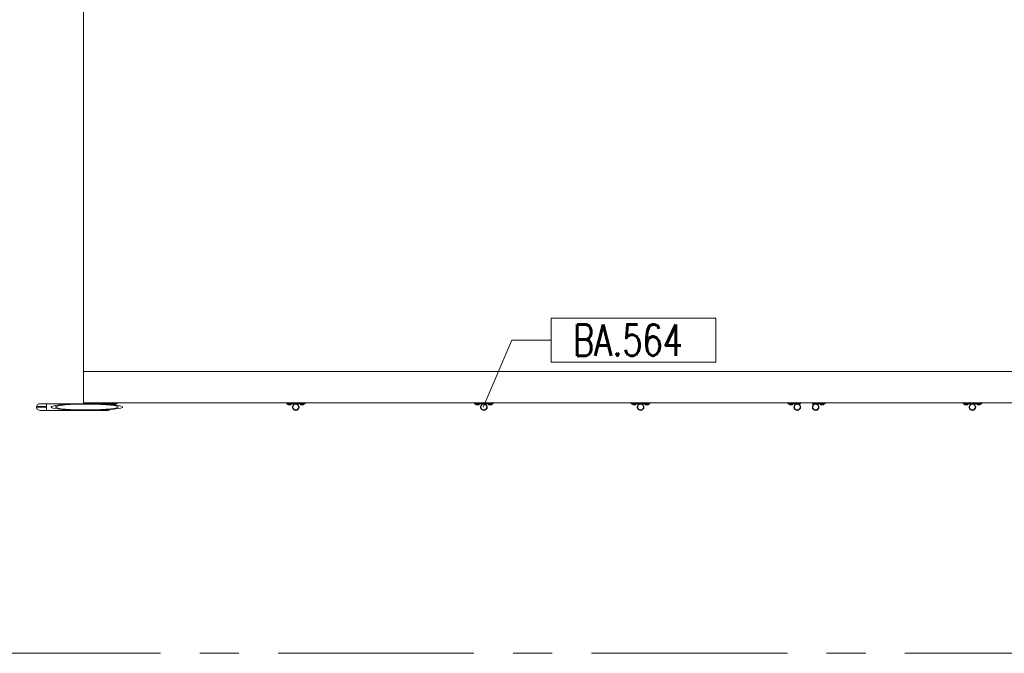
# Model space of a CAD drawing. Header units: millimetres. Extents: x 6807 to 7919, y 15387 to 15883.
# Tile 10 of 120: x 6858 to 6921, y 15587 to 15627. Entities that reach past the tile are written whole.
import ezdxf

# ---------------------------------------------------------------- set-up
doc = ezdxf.new("R2010")
doc.units = ezdxf.units.MM
doc.header["$LTSCALE"] = 10
doc.linetypes.add('MITTE', pattern=[2, 1.25, -0.25, 0.25, -0.25])
for name, color, linetype, lineweight in [('PS_Object', 30, 'Continuous', 13), ('PS_Pos', 1, 'Continuous', 15), ('PS_SOLID', 7, 'Continuous', 30)]:
    doc.layers.add(name, color=color, linetype=linetype, lineweight=lineweight)
doc.styles.add('simplex', font='simplex.shx', dxfattribs={"width": 0.75})

# ---------------------------------------------------------------- blocks, each defined once
blk = doc.blocks.new('*X301')
at = {"color": 1}
for p, q in [((6902.268, 15614.371, -0.807), (6891.753, 15614.371, -0.807)), ((6891.753, 15614.371, -0.807), (6891.753, 15611.571, -0.807)), ((6902.268, 15611.571, -0.807), (6902.268, 15614.371, -0.807)), ((6887.415, 15608.698, -0.807), (6889.253, 15612.971, -0.807)), ((6889.253, 15612.971, -0.807), (6891.753, 15612.971, -0.807)), ((6891.753, 15611.571, -0.807), (6902.268, 15611.571, -0.807))]:
    blk.add_line(p, q, dxfattribs=at)
at = {"color": 30, "style": 'simplex', "width": 0.75}
blk.add_text('BA.564', height=2, dxfattribs=at).set_placement((6893.153, 15611.971, -0.807))

msp = doc.modelspace()

# ---------------------------------------------------------------- linework, layer by layer
at = {"layer": 'PS_Object', "color": 5, "linetype": 'MITTE'}
msp.add_line((6854.332, 15586.942, -0.807), (7681.096, 15586.942, -0.807), dxfattribs=at)
at = {"layer": 'PS_SOLID', "color": 253, "linetype": 'Continuous', "lineweight": 5}
for p, q in [((6861.922, 15645.942, -0.807), (6861.922, 15604.942, -0.807)), ((6968.922, 15604.942, -0.807), (6861.922, 15604.942, -0.807)), ((6861.922, 15604.942, -0.807), (6861.922, 15602.942, -0.807)), ((6861.922, 15602.942, -0.807), (6968.922, 15602.942, -0.807)), ((6861.922, 15602.942, -0.807), (6968.922, 15602.942, -0.807))]:
    msp.add_line(p, q, dxfattribs=at)
at = {"layer": 'PS_SOLID', "color": 133, "linetype": 'Continuous', "lineweight": 13}
for p, q in [((6858.926, 15602.713, -0.807), (6858.922, 15602.67, -0.807)), ((6858.925, 15602.67, -0.807), (6858.922, 15602.67, -0.807)), ((6858.922, 15602.67, -0.807), (6858.922, 15602.67, -0.807)), ((6858.922, 15602.67, -0.807), (6858.926, 15602.627, -0.807)), ((6858.936, 15602.67, -0.807), (6858.925, 15602.67, -0.807)), ((6858.939, 15602.754, -0.807), (6858.926, 15602.713, -0.807)), ((6858.926, 15602.713, -0.807), (6858.926, 15602.713, -0.807)), ((6858.926, 15602.713, -0.807), (6858.93, 15602.713, -0.807)), ((6858.926, 15602.627, -0.807), (6858.939, 15602.586, -0.807)), ((6858.93, 15602.713, -0.807), (6858.94, 15602.713, -0.807)), ((6858.952, 15602.67, -0.807), (6858.936, 15602.67, -0.807)), ((6858.96, 15602.791, -0.807), (6858.939, 15602.754, -0.807)), ((6858.939, 15602.586, -0.807), (6858.96, 15602.549, -0.807)), ((6858.94, 15602.713, -0.807), (6858.957, 15602.713, -0.807)), ((6858.976, 15602.67, -0.807), (6858.952, 15602.67, -0.807)), ((6858.957, 15602.713, -0.807), (6858.98, 15602.713, -0.807)), ((6858.987, 15602.824, -0.807), (6858.96, 15602.791, -0.807)), ((6858.96, 15602.549, -0.807), (6858.987, 15602.516, -0.807)), ((6859.005, 15602.67, -0.807), (6858.976, 15602.67, -0.807)), ((6858.98, 15602.713, -0.807), (6859.009, 15602.713, -0.807)), ((6859.021, 15602.85, -0.807), (6858.987, 15602.824, -0.807)), ((6858.987, 15602.516, -0.807), (6859.021, 15602.49, -0.807)), ((6859.04, 15602.67, -0.807), (6859.005, 15602.67, -0.807)), ((6859.009, 15602.713, -0.807), (6859.044, 15602.713, -0.807)), ((6859.06, 15602.869, -0.807), (6859.021, 15602.85, -0.807)), ((6859.021, 15602.49, -0.807), (6859.06, 15602.471, -0.807)), ((6859.081, 15602.67, -0.807), (6859.04, 15602.67, -0.807)), ((6859.044, 15602.713, -0.807), (6859.084, 15602.713, -0.807)), ((6859.06, 15602.471, -0.807), (6859.101, 15602.461, -0.807)), ((6859.127, 15602.67, -0.807), (6859.081, 15602.67, -0.807)), ((6859.084, 15602.713, -0.807), (6859.13, 15602.713, -0.807)), ((6859.144, 15602.882, -0.807), (6859.101, 15602.88, -0.807)), ((6859.101, 15602.461, -0.807), (6859.101, 15602.461, -0.807)), ((6859.101, 15602.461, -0.807), (6859.144, 15602.458, -0.807)), ((6859.177, 15602.67, -0.807), (6859.127, 15602.67, -0.807)), ((6859.13, 15602.713, -0.807), (6859.18, 15602.713, -0.807)), ((6859.147, 15602.882, -0.807), (6859.144, 15602.882, -0.807)), ((6859.144, 15602.458, -0.807), (6859.147, 15602.458, -0.807)), ((6859.154, 15602.882, -0.807), (6859.147, 15602.882, -0.807)), ((6859.147, 15602.458, -0.807), (6859.154, 15602.458, -0.807)), ((6859.165, 15602.882, -0.807), (6859.154, 15602.882, -0.807)), ((6859.154, 15602.458, -0.807), (6859.165, 15602.458, -0.807)), ((6859.181, 15602.882, -0.807), (6859.165, 15602.882, -0.807)), ((6859.165, 15602.458, -0.807), (6859.181, 15602.458, -0.807)), ((6859.232, 15602.67, -0.807), (6859.177, 15602.67, -0.807)), ((6859.18, 15602.713, -0.807), (6859.234, 15602.713, -0.807)), ((6859.201, 15602.882, -0.807), (6859.181, 15602.882, -0.807)), ((6859.181, 15602.458, -0.807), (6859.201, 15602.458, -0.807)), ((6859.225, 15602.882, -0.807), (6859.201, 15602.882, -0.807)), ((6859.201, 15602.458, -0.807), (6859.225, 15602.458, -0.807)), ((6859.252, 15602.882, -0.807), (6859.225, 15602.882, -0.807)), ((6859.225, 15602.458, -0.807), (6859.252, 15602.458, -0.807)), ((6859.29, 15602.67, -0.807), (6859.232, 15602.67, -0.807)), ((6859.234, 15602.713, -0.807), (6859.292, 15602.713, -0.807)), ((6859.283, 15602.882, -0.807), (6859.252, 15602.882, -0.807)), ((6859.252, 15602.458, -0.807), (6859.283, 15602.458, -0.807)), ((6859.318, 15602.882, -0.807), (6859.283, 15602.882, -0.807)), ((6859.283, 15602.458, -0.807), (6859.318, 15602.458, -0.807)), ((6859.352, 15602.67, -0.807), (6859.29, 15602.67, -0.807)), ((6859.292, 15602.713, -0.807), (6859.354, 15602.713, -0.807)), ((6859.355, 15602.882, -0.807), (6859.318, 15602.882, -0.807)), ((6859.318, 15602.458, -0.807), (6859.355, 15602.458, -0.807)), ((6859.416, 15602.67, -0.807), (6859.352, 15602.67, -0.807)), ((6859.354, 15602.713, -0.807), (6859.417, 15602.713, -0.807)), ((6859.394, 15602.882, -0.807), (6859.355, 15602.882, -0.807)), ((6859.355, 15602.458, -0.807), (6859.394, 15602.458, -0.807)), ((6859.436, 15602.882, -0.807), (6859.394, 15602.882, -0.807)), ((6859.394, 15602.458, -0.807), (6859.436, 15602.458, -0.807)), ((6859.482, 15602.67, -0.807), (6859.416, 15602.67, -0.807)), ((6859.417, 15602.713, -0.807), (6859.483, 15602.713, -0.807)), ((6859.48, 15602.882, -0.807), (6859.436, 15602.882, -0.807)), ((6859.436, 15602.458, -0.807), (6859.48, 15602.458, -0.807)), ((6859.524, 15602.882, -0.807), (6859.48, 15602.882, -0.807)), ((6859.48, 15602.458, -0.807), (6859.524, 15602.458, -0.807)), ((6859.549, 15602.67, -0.807), (6859.482, 15602.67, -0.807)), ((6859.483, 15602.713, -0.807), (6859.55, 15602.713, -0.807)), ((6859.57, 15602.882, -0.807), (6859.524, 15602.882, -0.807)), ((6859.524, 15602.458, -0.807), (6859.57, 15602.458, -0.807)), ((6859.55, 15602.713, -0.807), (6859.549, 15602.67, -0.807)), ((6859.549, 15602.67, -0.807), (6859.55, 15602.627, -0.807)), ((6859.55, 15602.713, -0.807), (6859.551, 15602.754, -0.807)), ((6859.55, 15602.627, -0.807), (6859.551, 15602.586, -0.807)), ((6859.551, 15602.754, -0.807), (6859.553, 15602.791, -0.807)), ((6859.551, 15602.586, -0.807), (6859.553, 15602.549, -0.807)), ((6859.553, 15602.791, -0.807), (6859.555, 15602.824, -0.807)), ((6859.553, 15602.549, -0.807), (6859.555, 15602.516, -0.807)), ((6859.555, 15602.824, -0.807), (6859.558, 15602.85, -0.807)), ((6859.555, 15602.516, -0.807), (6859.558, 15602.49, -0.807)), ((6859.558, 15602.85, -0.807), (6859.562, 15602.869, -0.807)), ((6859.558, 15602.49, -0.807), (6859.562, 15602.471, -0.807)), ((6859.562, 15602.869, -0.807), (6859.566, 15602.88, -0.807)), ((6859.562, 15602.471, -0.807), (6859.566, 15602.461, -0.807)), ((6859.566, 15602.88, -0.807), (6859.57, 15602.882, -0.807)), ((6859.566, 15602.461, -0.807), (6859.57, 15602.458, -0.807)), ((6862.252, 15602.882, -0.807), (6859.57, 15602.882, -0.807)), ((6859.57, 15602.882, -0.807), (6859.57, 15602.882, -0.807)), ((6859.57, 15602.458, -0.807), (6862.252, 15602.458, -0.807)), ((6859.858, 15602.67, -0.807), (6859.905, 15602.713, -0.807)), ((6859.905, 15602.627, -0.807), (6859.858, 15602.67, -0.807)), ((6859.905, 15602.713, -0.807), (6860.043, 15602.754, -0.807)), ((6860.043, 15602.586, -0.807), (6859.905, 15602.627, -0.807)), ((6860.043, 15602.754, -0.807), (6860.267, 15602.791, -0.807)), ((6860.267, 15602.549, -0.807), (6860.043, 15602.586, -0.807)), ((6860.179, 15602.708, -0.807), (6860.138, 15602.67, -0.807)), ((6860.138, 15602.67, -0.807), (6860.179, 15602.633, -0.807)), ((6860.3, 15602.743, -0.807), (6860.179, 15602.708, -0.807)), ((6860.179, 15602.633, -0.807), (6860.3, 15602.597, -0.807)), ((6860.267, 15602.791, -0.807), (6860.567, 15602.824, -0.807)), ((6860.567, 15602.516, -0.807), (6860.267, 15602.549, -0.807)), ((6860.496, 15602.776, -0.807), (6860.3, 15602.743, -0.807)), ((6860.3, 15602.597, -0.807), (6860.496, 15602.564, -0.807)), ((6860.76, 15602.805, -0.807), (6860.496, 15602.776, -0.807)), ((6860.496, 15602.564, -0.807), (6860.76, 15602.535, -0.807)), ((6860.567, 15602.824, -0.807), (6860.932, 15602.85, -0.807)), ((6860.932, 15602.49, -0.807), (6860.567, 15602.516, -0.807)), ((6861.079, 15602.828, -0.807), (6860.76, 15602.805, -0.807)), ((6860.76, 15602.535, -0.807), (6861.079, 15602.512, -0.807)), ((6860.932, 15602.85, -0.807), (6861.345, 15602.869, -0.807)), ((6861.345, 15602.471, -0.807), (6860.932, 15602.49, -0.807)), ((6861.442, 15602.845, -0.807), (6861.079, 15602.828, -0.807)), ((6861.079, 15602.512, -0.807), (6861.442, 15602.496, -0.807)), ((6861.345, 15602.869, -0.807), (6861.792, 15602.88, -0.807)), ((6861.792, 15602.461, -0.807), (6861.345, 15602.471, -0.807)), ((6861.834, 15602.854, -0.807), (6861.442, 15602.845, -0.807)), ((6861.442, 15602.496, -0.807), (6861.834, 15602.486, -0.807)), ((6861.792, 15602.88, -0.807), (6862.238, 15602.882, -0.807)), ((6862.252, 15602.458, -0.807), (6861.792, 15602.461, -0.807)), ((6862.238, 15602.856, -0.807), (6861.834, 15602.854, -0.807)), ((6861.834, 15602.486, -0.807), (6862.238, 15602.484, -0.807)), ((6862.238, 15602.882, -0.807), (6862.252, 15602.882, -0.807)), ((6862.638, 15602.85, -0.807), (6862.238, 15602.856, -0.807)), ((6862.238, 15602.484, -0.807), (6862.638, 15602.49, -0.807)), ((6862.708, 15602.875, -0.807), (6862.252, 15602.882, -0.807)), ((6863.451, 15602.882, -0.807), (6862.252, 15602.882, -0.807)), ((6862.252, 15602.458, -0.807), (6862.708, 15602.465, -0.807)), ((6862.252, 15602.458, -0.807), (6863.451, 15602.458, -0.807)), ((6863.017, 15602.837, -0.807), (6862.638, 15602.85, -0.807)), ((6862.638, 15602.49, -0.807), (6863.017, 15602.503, -0.807)), ((6863.14, 15602.86, -0.807), (6862.708, 15602.875, -0.807)), ((6862.708, 15602.465, -0.807), (6863.14, 15602.48, -0.807)), ((6862.862, 15602.942, -0.807), (6862.862, 15602.882, -0.807)), ((6863.36, 15602.817, -0.807), (6863.017, 15602.837, -0.807)), ((6863.017, 15602.503, -0.807), (6863.36, 15602.523, -0.807)), ((6863.347, 15602.848, -0.807), (6863.14, 15602.86, -0.807)), ((6863.14, 15602.48, -0.807), (6863.347, 15602.492, -0.807)), ((6863.349, 15602.85, -0.807), (6863.347, 15602.848, -0.807)), ((6863.4, 15602.845, -0.807), (6863.347, 15602.848, -0.807)), ((6863.347, 15602.492, -0.807), (6863.356, 15602.492, -0.807)), ((6863.347, 15602.492, -0.807), (6863.349, 15602.49, -0.807)), ((6863.388, 15602.869, -0.807), (6863.349, 15602.85, -0.807)), ((6863.349, 15602.49, -0.807), (6863.388, 15602.471, -0.807)), ((6863.356, 15602.492, -0.807), (6863.4, 15602.495, -0.807)), ((6863.359, 15602.855, -0.807), (6863.368, 15602.86, -0.807)), ((6863.368, 15602.48, -0.807), (6863.359, 15602.485, -0.807)), ((6863.653, 15602.791, -0.807), (6863.36, 15602.817, -0.807)), ((6863.36, 15602.523, -0.807), (6863.653, 15602.549, -0.807)), ((6863.368, 15602.86, -0.807), (6863.378, 15602.864, -0.807)), ((6863.378, 15602.476, -0.807), (6863.368, 15602.48, -0.807)), ((6863.429, 15602.88, -0.807), (6863.388, 15602.869, -0.807)), ((6863.388, 15602.471, -0.807), (6863.429, 15602.461, -0.807)), ((6863.398, 15602.872, -0.807), (6863.408, 15602.875, -0.807)), ((6863.408, 15602.465, -0.807), (6863.398, 15602.469, -0.807)), ((6863.4, 15602.845, -0.807), (6863.433, 15602.854, -0.807)), ((6863.531, 15602.838, -0.807), (6863.4, 15602.845, -0.807)), ((6863.4, 15602.495, -0.807), (6863.531, 15602.502, -0.807)), ((6863.433, 15602.486, -0.807), (6863.4, 15602.495, -0.807)), ((6863.408, 15602.875, -0.807), (6863.419, 15602.877, -0.807)), ((6863.419, 15602.463, -0.807), (6863.408, 15602.465, -0.807)), ((6863.472, 15602.882, -0.807), (6863.429, 15602.88, -0.807)), ((6863.429, 15602.461, -0.807), (6863.472, 15602.458, -0.807)), ((6863.433, 15602.854, -0.807), (6863.471, 15602.856, -0.807)), ((6863.471, 15602.484, -0.807), (6863.433, 15602.486, -0.807)), ((6863.44, 15602.88, -0.807), (6863.451, 15602.882, -0.807)), ((6863.451, 15602.458, -0.807), (6863.44, 15602.46, -0.807)), ((6863.449, 15602.882, -0.807), (6863.457, 15602.882, -0.807)), ((6863.451, 15602.882, -0.807), (6863.46, 15602.881, -0.807)), ((6863.461, 15602.882, -0.807), (6863.451, 15602.882, -0.807)), ((6863.46, 15602.459, -0.807), (6863.451, 15602.458, -0.807)), ((6863.451, 15602.458, -0.807), (6863.461, 15602.458, -0.807)), ((6863.46, 15602.881, -0.807), (6863.461, 15602.882, -0.807)), ((6863.46, 15602.881, -0.807), (6863.462, 15602.881, -0.807)), ((6863.46, 15602.459, -0.807), (6863.461, 15602.458, -0.807)), ((6863.462, 15602.459, -0.807), (6863.46, 15602.459, -0.807)), ((6863.461, 15602.882, -0.807), (6863.467, 15602.882, -0.807)), ((6863.462, 15602.881, -0.807), (6863.461, 15602.882, -0.807)), ((6863.461, 15602.882, -0.807), (6863.461, 15602.882, -0.807)), ((6863.461, 15602.458, -0.807), (6863.462, 15602.459, -0.807)), ((6863.471, 15602.856, -0.807), (6863.508, 15602.85, -0.807)), ((6863.508, 15602.49, -0.807), (6863.471, 15602.484, -0.807)), ((6863.515, 15602.875, -0.807), (6863.472, 15602.882, -0.807)), ((6863.472, 15602.458, -0.807), (6863.515, 15602.465, -0.807)), ((6863.474, 15602.882, -0.807), (6863.849, 15602.882, -0.807)), ((6863.508, 15602.85, -0.807), (6863.543, 15602.837, -0.807)), ((6863.543, 15602.503, -0.807), (6863.508, 15602.49, -0.807)), ((6863.555, 15602.86, -0.807), (6863.515, 15602.875, -0.807)), ((6863.515, 15602.465, -0.807), (6863.555, 15602.48, -0.807)), ((6863.544, 15602.837, -0.807), (6863.531, 15602.838, -0.807)), ((6863.531, 15602.502, -0.807), (6863.544, 15602.504, -0.807)), ((6863.543, 15602.837, -0.807), (6863.544, 15602.837, -0.807)), ((6863.544, 15602.504, -0.807), (6863.543, 15602.503, -0.807)), ((6863.544, 15602.837, -0.807), (6863.557, 15602.835, -0.807)), ((6863.544, 15602.504, -0.807), (6863.597, 15602.508, -0.807)), ((6863.591, 15602.838, -0.807), (6863.555, 15602.86, -0.807)), ((6863.555, 15602.48, -0.807), (6863.591, 15602.502, -0.807)), ((6863.557, 15602.835, -0.807), (6863.597, 15602.832, -0.807)), ((6863.597, 15602.832, -0.807), (6863.591, 15602.838, -0.807)), ((6863.591, 15602.502, -0.807), (6863.597, 15602.508, -0.807)), ((6863.865, 15602.808, -0.807), (6863.597, 15602.832, -0.807)), ((6863.597, 15602.508, -0.807), (6863.865, 15602.532, -0.807)), ((6863.884, 15602.76, -0.807), (6863.653, 15602.791, -0.807)), ((6863.653, 15602.549, -0.807), (6863.884, 15602.58, -0.807)), ((6863.758, 15602.882, -0.807), (6863.758, 15602.818, -0.807)), ((6863.81, 15602.813, -0.807), (6863.81, 15602.882, -0.807)), ((6863.849, 15602.882, -0.807), (6864.062, 15602.882, -0.807)), ((6864.129, 15602.773, -0.807), (6863.865, 15602.808, -0.807)), ((6863.865, 15602.532, -0.807), (6864.129, 15602.567, -0.807)), ((6863.878, 15602.807, -0.807), (6863.914, 15602.807, -0.807)), ((6864.044, 15602.726, -0.807), (6863.884, 15602.76, -0.807)), ((6863.884, 15602.58, -0.807), (6864.044, 15602.614, -0.807)), ((6863.914, 15602.882, -0.807), (6863.914, 15602.807, -0.807)), ((6863.914, 15602.807, -0.807), (6863.965, 15602.807, -0.807)), ((6863.965, 15602.807, -0.807), (6863.965, 15602.882, -0.807)), ((6864.125, 15602.689, -0.807), (6864.044, 15602.726, -0.807)), ((6864.044, 15602.614, -0.807), (6864.125, 15602.651, -0.807)), ((6864.062, 15602.882, -0.807), (6864.062, 15602.942, -0.807)), ((6864.125, 15602.651, -0.807), (6864.125, 15602.689, -0.807)), ((6864.31, 15602.734, -0.807), (6864.129, 15602.773, -0.807)), ((6864.129, 15602.567, -0.807), (6864.31, 15602.607, -0.807)), ((6864.403, 15602.692, -0.807), (6864.31, 15602.734, -0.807)), ((6864.31, 15602.607, -0.807), (6864.403, 15602.649, -0.807)), ((6864.403, 15602.649, -0.807), (6864.403, 15602.692, -0.807)), ((6874.862, 15602.942, -0.807), (6874.862, 15602.882, -0.807)), ((6874.862, 15602.882, -0.807), (6875.049, 15602.882, -0.807)), ((6874.958, 15602.882, -0.807), (6874.958, 15602.807, -0.807)), ((6874.958, 15602.807, -0.807), (6875.01, 15602.807, -0.807)), ((6875.01, 15602.807, -0.807), (6875.01, 15602.882, -0.807)), ((6875.01, 15602.807, -0.807), (6875.114, 15602.807, -0.807)), ((6875.049, 15602.882, -0.807), (6875.467, 15602.882, -0.807)), ((6875.114, 15602.882, -0.807), (6875.114, 15602.807, -0.807)), ((6875.114, 15602.807, -0.807), (6875.165, 15602.807, -0.807)), ((6875.165, 15602.807, -0.807), (6875.165, 15602.882, -0.807)), ((6875.254, 15602.713, -0.807), (6875.25, 15602.67, -0.807)), ((6875.25, 15602.67, -0.807), (6875.254, 15602.627, -0.807)), ((6875.267, 15602.754, -0.807), (6875.254, 15602.713, -0.807)), ((6875.254, 15602.627, -0.807), (6875.267, 15602.586, -0.807)), ((6875.288, 15602.791, -0.807), (6875.267, 15602.754, -0.807)), ((6875.267, 15602.586, -0.807), (6875.288, 15602.549, -0.807)), ((6875.276, 15602.67, -0.807), (6875.279, 15602.708, -0.807)), ((6875.279, 15602.633, -0.807), (6875.276, 15602.67, -0.807)), ((6875.279, 15602.708, -0.807), (6875.291, 15602.743, -0.807)), ((6875.291, 15602.597, -0.807), (6875.279, 15602.633, -0.807)), ((6875.315, 15602.824, -0.807), (6875.288, 15602.791, -0.807)), ((6875.288, 15602.549, -0.807), (6875.315, 15602.516, -0.807)), ((6875.291, 15602.743, -0.807), (6875.309, 15602.776, -0.807)), ((6875.309, 15602.564, -0.807), (6875.291, 15602.597, -0.807)), ((6875.309, 15602.776, -0.807), (6875.333, 15602.805, -0.807)), ((6875.333, 15602.535, -0.807), (6875.309, 15602.564, -0.807)), ((6875.349, 15602.85, -0.807), (6875.315, 15602.824, -0.807)), ((6875.315, 15602.516, -0.807), (6875.349, 15602.49, -0.807)), ((6875.333, 15602.805, -0.807), (6875.363, 15602.828, -0.807)), ((6875.363, 15602.512, -0.807), (6875.333, 15602.535, -0.807)), ((6875.388, 15602.869, -0.807), (6875.349, 15602.85, -0.807)), ((6875.349, 15602.49, -0.807), (6875.388, 15602.471, -0.807)), ((6875.363, 15602.828, -0.807), (6875.397, 15602.845, -0.807)), ((6875.397, 15602.496, -0.807), (6875.363, 15602.512, -0.807)), ((6875.429, 15602.88, -0.807), (6875.388, 15602.869, -0.807)), ((6875.388, 15602.471, -0.807), (6875.429, 15602.461, -0.807)), ((6875.397, 15602.845, -0.807), (6875.433, 15602.854, -0.807)), ((6875.433, 15602.486, -0.807), (6875.397, 15602.496, -0.807)), ((6875.471, 15602.882, -0.807), (6875.429, 15602.88, -0.807)), ((6875.429, 15602.461, -0.807), (6875.472, 15602.458, -0.807)), ((6875.433, 15602.854, -0.807), (6875.471, 15602.856, -0.807)), ((6875.471, 15602.484, -0.807), (6875.433, 15602.486, -0.807)), ((6875.472, 15602.882, -0.807), (6875.471, 15602.882, -0.807)), ((6875.471, 15602.856, -0.807), (6875.508, 15602.85, -0.807)), ((6875.508, 15602.49, -0.807), (6875.471, 15602.484, -0.807)), ((6875.515, 15602.875, -0.807), (6875.472, 15602.882, -0.807)), ((6875.472, 15602.458, -0.807), (6875.515, 15602.465, -0.807)), ((6875.474, 15602.882, -0.807), (6875.849, 15602.882, -0.807)), ((6875.508, 15602.85, -0.807), (6875.543, 15602.837, -0.807)), ((6875.543, 15602.503, -0.807), (6875.508, 15602.49, -0.807)), ((6875.555, 15602.86, -0.807), (6875.515, 15602.875, -0.807)), ((6875.515, 15602.465, -0.807), (6875.555, 15602.48, -0.807)), ((6875.543, 15602.837, -0.807), (6875.575, 15602.817, -0.807)), ((6875.575, 15602.523, -0.807), (6875.543, 15602.503, -0.807)), ((6875.591, 15602.838, -0.807), (6875.555, 15602.86, -0.807)), ((6875.555, 15602.48, -0.807), (6875.591, 15602.502, -0.807)), ((6875.575, 15602.817, -0.807), (6875.603, 15602.791, -0.807)), ((6875.603, 15602.549, -0.807), (6875.575, 15602.523, -0.807)), ((6875.622, 15602.808, -0.807), (6875.591, 15602.838, -0.807)), ((6875.591, 15602.502, -0.807), (6875.622, 15602.532, -0.807)), ((6875.603, 15602.791, -0.807), (6875.624, 15602.76, -0.807)), ((6875.624, 15602.58, -0.807), (6875.603, 15602.549, -0.807)), ((6875.647, 15602.773, -0.807), (6875.622, 15602.808, -0.807)), ((6875.622, 15602.532, -0.807), (6875.647, 15602.567, -0.807)), ((6875.624, 15602.76, -0.807), (6875.639, 15602.726, -0.807)), ((6875.639, 15602.614, -0.807), (6875.624, 15602.58, -0.807)), ((6875.639, 15602.726, -0.807), (6875.647, 15602.689, -0.807)), ((6875.647, 15602.651, -0.807), (6875.639, 15602.614, -0.807)), ((6875.664, 15602.734, -0.807), (6875.647, 15602.773, -0.807)), ((6875.647, 15602.689, -0.807), (6875.647, 15602.651, -0.807)), ((6875.647, 15602.567, -0.807), (6875.664, 15602.607, -0.807)), ((6875.672, 15602.692, -0.807), (6875.664, 15602.734, -0.807)), ((6875.664, 15602.607, -0.807), (6875.672, 15602.649, -0.807)), ((6875.672, 15602.649, -0.807), (6875.672, 15602.692, -0.807)), ((6875.758, 15602.882, -0.807), (6875.758, 15602.807, -0.807)), ((6875.758, 15602.807, -0.807), (6875.81, 15602.807, -0.807)), ((6875.81, 15602.807, -0.807), (6875.81, 15602.882, -0.807)), ((6875.81, 15602.807, -0.807), (6875.914, 15602.807, -0.807)), ((6875.849, 15602.882, -0.807), (6876.062, 15602.882, -0.807)), ((6875.914, 15602.882, -0.807), (6875.914, 15602.807, -0.807)), ((6875.914, 15602.807, -0.807), (6875.965, 15602.807, -0.807)), ((6875.965, 15602.807, -0.807), (6875.965, 15602.882, -0.807)), ((6876.062, 15602.882, -0.807), (6876.062, 15602.942, -0.807)), ((6886.862, 15602.942, -0.807), (6886.862, 15602.882, -0.807)), ((6886.862, 15602.882, -0.807), (6887.049, 15602.882, -0.807)), ((6886.958, 15602.882, -0.807), (6886.958, 15602.807, -0.807)), ((6886.958, 15602.807, -0.807), (6887.01, 15602.807, -0.807)), ((6887.01, 15602.807, -0.807), (6887.01, 15602.882, -0.807)), ((6887.01, 15602.807, -0.807), (6887.114, 15602.807, -0.807)), ((6887.049, 15602.882, -0.807), (6887.467, 15602.882, -0.807)), ((6887.114, 15602.882, -0.807), (6887.114, 15602.807, -0.807)), ((6887.114, 15602.807, -0.807), (6887.165, 15602.807, -0.807)), ((6887.165, 15602.807, -0.807), (6887.165, 15602.882, -0.807)), ((6887.254, 15602.713, -0.807), (6887.25, 15602.67, -0.807)), ((6887.25, 15602.67, -0.807), (6887.254, 15602.627, -0.807)), ((6887.267, 15602.754, -0.807), (6887.254, 15602.713, -0.807)), ((6887.254, 15602.627, -0.807), (6887.267, 15602.586, -0.807)), ((6887.288, 15602.791, -0.807), (6887.267, 15602.754, -0.807)), ((6887.267, 15602.586, -0.807), (6887.288, 15602.549, -0.807)), ((6887.276, 15602.67, -0.807), (6887.279, 15602.708, -0.807)), ((6887.279, 15602.633, -0.807), (6887.276, 15602.67, -0.807)), ((6887.279, 15602.708, -0.807), (6887.291, 15602.743, -0.807)), ((6887.291, 15602.597, -0.807), (6887.279, 15602.633, -0.807)), ((6887.315, 15602.824, -0.807), (6887.288, 15602.791, -0.807)), ((6887.288, 15602.549, -0.807), (6887.315, 15602.516, -0.807)), ((6887.291, 15602.743, -0.807), (6887.309, 15602.776, -0.807)), ((6887.309, 15602.564, -0.807), (6887.291, 15602.597, -0.807)), ((6887.309, 15602.776, -0.807), (6887.333, 15602.805, -0.807)), ((6887.333, 15602.535, -0.807), (6887.309, 15602.564, -0.807)), ((6887.349, 15602.85, -0.807), (6887.315, 15602.824, -0.807)), ((6887.315, 15602.516, -0.807), (6887.349, 15602.49, -0.807)), ((6887.333, 15602.805, -0.807), (6887.363, 15602.828, -0.807)), ((6887.363, 15602.512, -0.807), (6887.333, 15602.535, -0.807)), ((6887.388, 15602.869, -0.807), (6887.349, 15602.85, -0.807)), ((6887.349, 15602.49, -0.807), (6887.388, 15602.471, -0.807)), ((6887.363, 15602.828, -0.807), (6887.397, 15602.845, -0.807)), ((6887.397, 15602.496, -0.807), (6887.363, 15602.512, -0.807)), ((6887.429, 15602.88, -0.807), (6887.388, 15602.869, -0.807)), ((6887.388, 15602.471, -0.807), (6887.429, 15602.461, -0.807)), ((6887.397, 15602.845, -0.807), (6887.433, 15602.854, -0.807)), ((6887.433, 15602.486, -0.807), (6887.397, 15602.496, -0.807)), ((6887.471, 15602.882, -0.807), (6887.429, 15602.88, -0.807)), ((6887.429, 15602.461, -0.807), (6887.472, 15602.458, -0.807)), ((6887.433, 15602.854, -0.807), (6887.471, 15602.856, -0.807)), ((6887.471, 15602.484, -0.807), (6887.433, 15602.486, -0.807)), ((6887.472, 15602.882, -0.807), (6887.471, 15602.882, -0.807)), ((6887.471, 15602.856, -0.807), (6887.508, 15602.85, -0.807)), ((6887.508, 15602.49, -0.807), (6887.471, 15602.484, -0.807)), ((6887.515, 15602.875, -0.807), (6887.472, 15602.882, -0.807)), ((6887.472, 15602.458, -0.807), (6887.515, 15602.465, -0.807)), ((6887.474, 15602.882, -0.807), (6887.849, 15602.882, -0.807)), ((6887.508, 15602.85, -0.807), (6887.543, 15602.837, -0.807)), ((6887.543, 15602.503, -0.807), (6887.508, 15602.49, -0.807)), ((6887.555, 15602.86, -0.807), (6887.515, 15602.875, -0.807)), ((6887.515, 15602.465, -0.807), (6887.555, 15602.48, -0.807)), ((6887.543, 15602.837, -0.807), (6887.575, 15602.817, -0.807)), ((6887.575, 15602.523, -0.807), (6887.543, 15602.503, -0.807)), ((6887.591, 15602.838, -0.807), (6887.555, 15602.86, -0.807)), ((6887.555, 15602.48, -0.807), (6887.591, 15602.502, -0.807)), ((6887.575, 15602.817, -0.807), (6887.603, 15602.791, -0.807)), ((6887.603, 15602.549, -0.807), (6887.575, 15602.523, -0.807)), ((6887.622, 15602.808, -0.807), (6887.591, 15602.838, -0.807)), ((6887.591, 15602.502, -0.807), (6887.622, 15602.532, -0.807)), ((6887.603, 15602.791, -0.807), (6887.624, 15602.76, -0.807)), ((6887.624, 15602.58, -0.807), (6887.603, 15602.549, -0.807)), ((6887.647, 15602.773, -0.807), (6887.622, 15602.808, -0.807)), ((6887.622, 15602.532, -0.807), (6887.647, 15602.567, -0.807)), ((6887.624, 15602.76, -0.807), (6887.639, 15602.726, -0.807)), ((6887.639, 15602.614, -0.807), (6887.624, 15602.58, -0.807)), ((6887.639, 15602.726, -0.807), (6887.647, 15602.689, -0.807)), ((6887.647, 15602.651, -0.807), (6887.639, 15602.614, -0.807)), ((6887.664, 15602.734, -0.807), (6887.647, 15602.773, -0.807)), ((6887.647, 15602.689, -0.807), (6887.647, 15602.651, -0.807)), ((6887.647, 15602.567, -0.807), (6887.664, 15602.607, -0.807)), ((6887.672, 15602.692, -0.807), (6887.664, 15602.734, -0.807)), ((6887.664, 15602.607, -0.807), (6887.672, 15602.649, -0.807)), ((6887.672, 15602.649, -0.807), (6887.672, 15602.692, -0.807)), ((6887.758, 15602.882, -0.807), (6887.758, 15602.807, -0.807)), ((6887.758, 15602.807, -0.807), (6887.81, 15602.807, -0.807)), ((6887.81, 15602.807, -0.807), (6887.81, 15602.882, -0.807)), ((6887.81, 15602.807, -0.807), (6887.914, 15602.807, -0.807)), ((6887.849, 15602.882, -0.807), (6888.062, 15602.882, -0.807)), ((6887.914, 15602.882, -0.807), (6887.914, 15602.807, -0.807)), ((6887.914, 15602.807, -0.807), (6887.965, 15602.807, -0.807)), ((6887.965, 15602.807, -0.807), (6887.965, 15602.882, -0.807)), ((6888.062, 15602.882, -0.807), (6888.062, 15602.942, -0.807)), ((6896.862, 15602.942, -0.807), (6896.862, 15602.882, -0.807)), ((6896.862, 15602.882, -0.807), (6897.049, 15602.882, -0.807)), ((6896.958, 15602.882, -0.807), (6896.958, 15602.807, -0.807)), ((6896.958, 15602.807, -0.807), (6897.01, 15602.807, -0.807)), ((6897.01, 15602.807, -0.807), (6897.01, 15602.882, -0.807)), ((6897.01, 15602.807, -0.807), (6897.114, 15602.807, -0.807)), ((6897.049, 15602.882, -0.807), (6897.467, 15602.882, -0.807)), ((6897.114, 15602.882, -0.807), (6897.114, 15602.807, -0.807)), ((6897.114, 15602.807, -0.807), (6897.165, 15602.807, -0.807)), ((6897.165, 15602.807, -0.807), (6897.165, 15602.882, -0.807)), ((6897.254, 15602.713, -0.807), (6897.25, 15602.67, -0.807)), ((6897.25, 15602.67, -0.807), (6897.254, 15602.627, -0.807)), ((6897.267, 15602.754, -0.807), (6897.254, 15602.713, -0.807)), ((6897.254, 15602.627, -0.807), (6897.267, 15602.586, -0.807)), ((6897.288, 15602.791, -0.807), (6897.267, 15602.754, -0.807)), ((6897.267, 15602.586, -0.807), (6897.288, 15602.549, -0.807)), ((6897.276, 15602.67, -0.807), (6897.279, 15602.708, -0.807)), ((6897.279, 15602.633, -0.807), (6897.276, 15602.67, -0.807)), ((6897.279, 15602.708, -0.807), (6897.291, 15602.743, -0.807)), ((6897.291, 15602.597, -0.807), (6897.279, 15602.633, -0.807)), ((6897.315, 15602.824, -0.807), (6897.288, 15602.791, -0.807)), ((6897.288, 15602.549, -0.807), (6897.315, 15602.516, -0.807)), ((6897.291, 15602.743, -0.807), (6897.309, 15602.776, -0.807)), ((6897.309, 15602.564, -0.807), (6897.291, 15602.597, -0.807)), ((6897.309, 15602.776, -0.807), (6897.333, 15602.805, -0.807)), ((6897.333, 15602.535, -0.807), (6897.309, 15602.564, -0.807)), ((6897.349, 15602.85, -0.807), (6897.315, 15602.824, -0.807)), ((6897.315, 15602.516, -0.807), (6897.349, 15602.49, -0.807)), ((6897.333, 15602.805, -0.807), (6897.363, 15602.828, -0.807)), ((6897.363, 15602.512, -0.807), (6897.333, 15602.535, -0.807)), ((6897.388, 15602.869, -0.807), (6897.349, 15602.85, -0.807)), ((6897.349, 15602.49, -0.807), (6897.388, 15602.471, -0.807)), ((6897.363, 15602.828, -0.807), (6897.397, 15602.845, -0.807)), ((6897.397, 15602.496, -0.807), (6897.363, 15602.512, -0.807)), ((6897.429, 15602.88, -0.807), (6897.388, 15602.869, -0.807)), ((6897.388, 15602.471, -0.807), (6897.429, 15602.461, -0.807)), ((6897.397, 15602.845, -0.807), (6897.433, 15602.854, -0.807)), ((6897.433, 15602.486, -0.807), (6897.397, 15602.496, -0.807)), ((6897.471, 15602.882, -0.807), (6897.429, 15602.88, -0.807)), ((6897.429, 15602.461, -0.807), (6897.472, 15602.458, -0.807)), ((6897.433, 15602.854, -0.807), (6897.471, 15602.856, -0.807)), ((6897.471, 15602.484, -0.807), (6897.433, 15602.486, -0.807)), ((6897.472, 15602.882, -0.807), (6897.471, 15602.882, -0.807)), ((6897.471, 15602.856, -0.807), (6897.508, 15602.85, -0.807)), ((6897.508, 15602.49, -0.807), (6897.471, 15602.484, -0.807)), ((6897.515, 15602.875, -0.807), (6897.472, 15602.882, -0.807)), ((6897.472, 15602.458, -0.807), (6897.515, 15602.465, -0.807)), ((6897.474, 15602.882, -0.807), (6897.849, 15602.882, -0.807)), ((6897.508, 15602.85, -0.807), (6897.543, 15602.837, -0.807)), ((6897.543, 15602.503, -0.807), (6897.508, 15602.49, -0.807)), ((6897.555, 15602.86, -0.807), (6897.515, 15602.875, -0.807)), ((6897.515, 15602.465, -0.807), (6897.555, 15602.48, -0.807)), ((6897.543, 15602.837, -0.807), (6897.575, 15602.817, -0.807)), ((6897.575, 15602.523, -0.807), (6897.543, 15602.503, -0.807)), ((6897.591, 15602.838, -0.807), (6897.555, 15602.86, -0.807)), ((6897.555, 15602.48, -0.807), (6897.591, 15602.502, -0.807)), ((6897.575, 15602.817, -0.807), (6897.603, 15602.791, -0.807)), ((6897.603, 15602.549, -0.807), (6897.575, 15602.523, -0.807)), ((6897.622, 15602.808, -0.807), (6897.591, 15602.838, -0.807)), ((6897.591, 15602.502, -0.807), (6897.622, 15602.532, -0.807)), ((6897.603, 15602.791, -0.807), (6897.624, 15602.76, -0.807)), ((6897.624, 15602.58, -0.807), (6897.603, 15602.549, -0.807)), ((6897.647, 15602.773, -0.807), (6897.622, 15602.808, -0.807)), ((6897.622, 15602.532, -0.807), (6897.647, 15602.567, -0.807)), ((6897.624, 15602.76, -0.807), (6897.639, 15602.726, -0.807)), ((6897.639, 15602.614, -0.807), (6897.624, 15602.58, -0.807)), ((6897.639, 15602.726, -0.807), (6897.647, 15602.689, -0.807)), ((6897.647, 15602.651, -0.807), (6897.639, 15602.614, -0.807)), ((6897.664, 15602.734, -0.807), (6897.647, 15602.773, -0.807)), ((6897.647, 15602.689, -0.807), (6897.647, 15602.651, -0.807)), ((6897.647, 15602.567, -0.807), (6897.664, 15602.607, -0.807)), ((6897.672, 15602.692, -0.807), (6897.664, 15602.734, -0.807)), ((6897.664, 15602.607, -0.807), (6897.672, 15602.649, -0.807)), ((6897.672, 15602.649, -0.807), (6897.672, 15602.692, -0.807)), ((6897.758, 15602.882, -0.807), (6897.758, 15602.807, -0.807)), ((6897.758, 15602.807, -0.807), (6897.81, 15602.807, -0.807)), ((6897.81, 15602.807, -0.807), (6897.81, 15602.882, -0.807)), ((6897.81, 15602.807, -0.807), (6897.914, 15602.807, -0.807)), ((6897.849, 15602.882, -0.807), (6898.062, 15602.882, -0.807)), ((6897.914, 15602.882, -0.807), (6897.914, 15602.807, -0.807)), ((6897.914, 15602.807, -0.807), (6897.965, 15602.807, -0.807)), ((6897.965, 15602.807, -0.807), (6897.965, 15602.882, -0.807)), ((6898.062, 15602.882, -0.807), (6898.062, 15602.942, -0.807)), ((6906.862, 15602.942, -0.807), (6906.862, 15602.882, -0.807)), ((6906.862, 15602.882, -0.807), (6907.049, 15602.882, -0.807)), ((6906.958, 15602.882, -0.807), (6906.958, 15602.807, -0.807)), ((6906.958, 15602.807, -0.807), (6907.01, 15602.807, -0.807)), ((6907.01, 15602.882, -0.807), (6907.01, 15602.807, -0.807)), ((6907.01, 15602.807, -0.807), (6907.114, 15602.807, -0.807)), ((6907.049, 15602.882, -0.807), (6907.467, 15602.882, -0.807)), ((6907.114, 15602.882, -0.807), (6907.114, 15602.807, -0.807)), ((6907.114, 15602.807, -0.807), (6907.165, 15602.807, -0.807)), ((6907.165, 15602.807, -0.807), (6907.165, 15602.882, -0.807)), ((6907.254, 15602.713, -0.807), (6907.25, 15602.67, -0.807)), ((6907.25, 15602.67, -0.807), (6907.254, 15602.627, -0.807)), ((6907.267, 15602.754, -0.807), (6907.254, 15602.713, -0.807)), ((6907.254, 15602.627, -0.807), (6907.267, 15602.586, -0.807)), ((6907.288, 15602.791, -0.807), (6907.267, 15602.754, -0.807)), ((6907.267, 15602.586, -0.807), (6907.288, 15602.549, -0.807)), ((6907.276, 15602.67, -0.807), (6907.279, 15602.708, -0.807)), ((6907.279, 15602.633, -0.807), (6907.276, 15602.67, -0.807)), ((6907.279, 15602.708, -0.807), (6907.291, 15602.743, -0.807)), ((6907.291, 15602.597, -0.807), (6907.279, 15602.633, -0.807)), ((6907.315, 15602.824, -0.807), (6907.288, 15602.791, -0.807)), ((6907.288, 15602.549, -0.807), (6907.315, 15602.516, -0.807)), ((6907.291, 15602.743, -0.807), (6907.309, 15602.776, -0.807)), ((6907.309, 15602.564, -0.807), (6907.291, 15602.597, -0.807)), ((6907.309, 15602.776, -0.807), (6907.333, 15602.805, -0.807)), ((6907.333, 15602.535, -0.807), (6907.309, 15602.564, -0.807)), ((6907.349, 15602.85, -0.807), (6907.315, 15602.824, -0.807)), ((6907.315, 15602.516, -0.807), (6907.349, 15602.49, -0.807)), ((6907.333, 15602.805, -0.807), (6907.363, 15602.828, -0.807)), ((6907.363, 15602.512, -0.807), (6907.333, 15602.535, -0.807)), ((6907.388, 15602.869, -0.807), (6907.349, 15602.85, -0.807)), ((6907.349, 15602.49, -0.807), (6907.388, 15602.471, -0.807)), ((6907.363, 15602.828, -0.807), (6907.397, 15602.845, -0.807)), ((6907.397, 15602.496, -0.807), (6907.363, 15602.512, -0.807)), ((6907.429, 15602.88, -0.807), (6907.388, 15602.869, -0.807)), ((6907.388, 15602.471, -0.807), (6907.429, 15602.461, -0.807)), ((6907.397, 15602.845, -0.807), (6907.433, 15602.854, -0.807)), ((6907.433, 15602.486, -0.807), (6907.397, 15602.496, -0.807)), ((6907.471, 15602.882, -0.807), (6907.429, 15602.88, -0.807)), ((6907.429, 15602.461, -0.807), (6907.472, 15602.458, -0.807)), ((6907.433, 15602.854, -0.807), (6907.471, 15602.856, -0.807)), ((6907.471, 15602.484, -0.807), (6907.433, 15602.486, -0.807)), ((6907.472, 15602.882, -0.807), (6907.471, 15602.882, -0.807)), ((6907.471, 15602.856, -0.807), (6907.508, 15602.85, -0.807)), ((6907.508, 15602.49, -0.807), (6907.471, 15602.484, -0.807)), ((6907.515, 15602.875, -0.807), (6907.472, 15602.882, -0.807)), ((6907.472, 15602.458, -0.807), (6907.515, 15602.465, -0.807)), ((6907.474, 15602.882, -0.807), (6907.662, 15602.882, -0.807)), ((6907.508, 15602.85, -0.807), (6907.543, 15602.837, -0.807)), ((6907.543, 15602.503, -0.807), (6907.508, 15602.49, -0.807)), ((6907.555, 15602.86, -0.807), (6907.515, 15602.875, -0.807)), ((6907.515, 15602.465, -0.807), (6907.555, 15602.48, -0.807)), ((6907.543, 15602.837, -0.807), (6907.575, 15602.817, -0.807)), ((6907.575, 15602.523, -0.807), (6907.543, 15602.503, -0.807)), ((6907.591, 15602.838, -0.807), (6907.555, 15602.86, -0.807)), ((6907.555, 15602.48, -0.807), (6907.591, 15602.502, -0.807)), ((6907.575, 15602.817, -0.807), (6907.603, 15602.791, -0.807)), ((6907.603, 15602.549, -0.807), (6907.575, 15602.523, -0.807)), ((6907.622, 15602.808, -0.807), (6907.591, 15602.838, -0.807)), ((6907.591, 15602.502, -0.807), (6907.622, 15602.532, -0.807)), ((6907.603, 15602.791, -0.807), (6907.624, 15602.76, -0.807)), ((6907.624, 15602.58, -0.807), (6907.603, 15602.549, -0.807)), ((6907.647, 15602.773, -0.807), (6907.622, 15602.808, -0.807)), ((6907.622, 15602.532, -0.807), (6907.647, 15602.567, -0.807)), ((6907.624, 15602.76, -0.807), (6907.639, 15602.726, -0.807)), ((6907.639, 15602.614, -0.807), (6907.624, 15602.58, -0.807)), ((6907.639, 15602.726, -0.807), (6907.647, 15602.689, -0.807)), ((6907.647, 15602.651, -0.807), (6907.639, 15602.614, -0.807)), ((6907.664, 15602.734, -0.807), (6907.647, 15602.773, -0.807)), ((6907.647, 15602.689, -0.807), (6907.647, 15602.651, -0.807)), ((6907.647, 15602.567, -0.807), (6907.664, 15602.607, -0.807)), ((6907.662, 15602.882, -0.807), (6907.662, 15602.942, -0.807)), ((6907.672, 15602.692, -0.807), (6907.664, 15602.734, -0.807)), ((6907.664, 15602.607, -0.807), (6907.672, 15602.649, -0.807)), ((6907.672, 15602.649, -0.807), (6907.672, 15602.692, -0.807)), ((6908.428, 15602.713, -0.807), (6908.424, 15602.67, -0.807)), ((6908.424, 15602.67, -0.807), (6908.428, 15602.627, -0.807)), ((6908.441, 15602.754, -0.807), (6908.428, 15602.713, -0.807)), ((6908.428, 15602.627, -0.807), (6908.441, 15602.586, -0.807)), ((6908.436, 15602.942, -0.807), (6908.436, 15602.882, -0.807)), ((6908.436, 15602.882, -0.807), (6908.641, 15602.882, -0.807)), ((6908.462, 15602.791, -0.807), (6908.441, 15602.754, -0.807)), ((6908.441, 15602.586, -0.807), (6908.462, 15602.549, -0.807)), ((6908.45, 15602.67, -0.807), (6908.453, 15602.708, -0.807)), ((6908.453, 15602.633, -0.807), (6908.45, 15602.67, -0.807)), ((6908.453, 15602.708, -0.807), (6908.465, 15602.743, -0.807)), ((6908.465, 15602.597, -0.807), (6908.453, 15602.633, -0.807)), ((6908.489, 15602.824, -0.807), (6908.462, 15602.791, -0.807)), ((6908.462, 15602.549, -0.807), (6908.489, 15602.516, -0.807)), ((6908.465, 15602.743, -0.807), (6908.483, 15602.776, -0.807)), ((6908.483, 15602.564, -0.807), (6908.465, 15602.597, -0.807)), ((6908.483, 15602.776, -0.807), (6908.507, 15602.805, -0.807)), ((6908.507, 15602.535, -0.807), (6908.483, 15602.564, -0.807)), ((6908.523, 15602.85, -0.807), (6908.489, 15602.824, -0.807)), ((6908.489, 15602.516, -0.807), (6908.523, 15602.49, -0.807)), ((6908.507, 15602.805, -0.807), (6908.537, 15602.828, -0.807)), ((6908.537, 15602.512, -0.807), (6908.507, 15602.535, -0.807)), ((6908.562, 15602.869, -0.807), (6908.523, 15602.85, -0.807)), ((6908.523, 15602.49, -0.807), (6908.562, 15602.471, -0.807)), ((6908.537, 15602.828, -0.807), (6908.571, 15602.845, -0.807)), ((6908.571, 15602.496, -0.807), (6908.537, 15602.512, -0.807)), ((6908.603, 15602.88, -0.807), (6908.562, 15602.869, -0.807)), ((6908.562, 15602.471, -0.807), (6908.603, 15602.461, -0.807)), ((6908.571, 15602.845, -0.807), (6908.607, 15602.854, -0.807)), ((6908.607, 15602.486, -0.807), (6908.571, 15602.496, -0.807)), ((6908.645, 15602.882, -0.807), (6908.603, 15602.88, -0.807)), ((6908.603, 15602.461, -0.807), (6908.646, 15602.458, -0.807)), ((6908.607, 15602.854, -0.807), (6908.645, 15602.856, -0.807)), ((6908.645, 15602.484, -0.807), (6908.607, 15602.486, -0.807)), ((6908.646, 15602.882, -0.807), (6908.645, 15602.882, -0.807)), ((6908.645, 15602.856, -0.807), (6908.682, 15602.85, -0.807)), ((6908.682, 15602.49, -0.807), (6908.645, 15602.484, -0.807)), ((6908.689, 15602.875, -0.807), (6908.646, 15602.882, -0.807)), ((6908.646, 15602.458, -0.807), (6908.689, 15602.465, -0.807)), ((6908.648, 15602.882, -0.807), (6909.023, 15602.882, -0.807)), ((6908.682, 15602.85, -0.807), (6908.717, 15602.837, -0.807)), ((6908.717, 15602.503, -0.807), (6908.682, 15602.49, -0.807)), ((6908.729, 15602.86, -0.807), (6908.689, 15602.875, -0.807)), ((6908.689, 15602.465, -0.807), (6908.729, 15602.48, -0.807)), ((6908.717, 15602.837, -0.807), (6908.749, 15602.817, -0.807)), ((6908.749, 15602.523, -0.807), (6908.717, 15602.503, -0.807)), ((6908.765, 15602.838, -0.807), (6908.729, 15602.86, -0.807)), ((6908.729, 15602.48, -0.807), (6908.765, 15602.502, -0.807)), ((6908.749, 15602.817, -0.807), (6908.777, 15602.791, -0.807)), ((6908.777, 15602.549, -0.807), (6908.749, 15602.523, -0.807)), ((6908.796, 15602.808, -0.807), (6908.765, 15602.838, -0.807)), ((6908.765, 15602.502, -0.807), (6908.796, 15602.532, -0.807)), ((6908.777, 15602.791, -0.807), (6908.798, 15602.76, -0.807)), ((6908.798, 15602.58, -0.807), (6908.777, 15602.549, -0.807)), ((6908.821, 15602.773, -0.807), (6908.796, 15602.808, -0.807)), ((6908.796, 15602.532, -0.807), (6908.821, 15602.567, -0.807)), ((6908.798, 15602.76, -0.807), (6908.813, 15602.726, -0.807)), ((6908.813, 15602.614, -0.807), (6908.798, 15602.58, -0.807)), ((6908.813, 15602.726, -0.807), (6908.821, 15602.689, -0.807)), ((6908.821, 15602.651, -0.807), (6908.813, 15602.614, -0.807)), ((6908.838, 15602.734, -0.807), (6908.821, 15602.773, -0.807)), ((6908.821, 15602.689, -0.807), (6908.821, 15602.651, -0.807)), ((6908.821, 15602.567, -0.807), (6908.838, 15602.607, -0.807)), ((6908.846, 15602.692, -0.807), (6908.838, 15602.734, -0.807)), ((6908.838, 15602.607, -0.807), (6908.846, 15602.649, -0.807)), ((6908.846, 15602.649, -0.807), (6908.846, 15602.692, -0.807)), ((6908.932, 15602.882, -0.807), (6908.932, 15602.807, -0.807)), ((6908.932, 15602.807, -0.807), (6908.984, 15602.807, -0.807)), ((6908.984, 15602.807, -0.807), (6908.984, 15602.882, -0.807)), ((6908.984, 15602.807, -0.807), (6909.088, 15602.807, -0.807)), ((6909.023, 15602.882, -0.807), (6909.236, 15602.882, -0.807)), ((6909.088, 15602.882, -0.807), (6909.088, 15602.807, -0.807)), ((6909.088, 15602.807, -0.807), (6909.139, 15602.807, -0.807)), ((6909.139, 15602.807, -0.807), (6909.139, 15602.882, -0.807)), ((6909.236, 15602.882, -0.807), (6909.236, 15602.942, -0.807)), ((6918.036, 15602.942, -0.807), (6918.036, 15602.882, -0.807)), ((6918.036, 15602.882, -0.807), (6918.223, 15602.882, -0.807)), ((6918.132, 15602.882, -0.807), (6918.132, 15602.807, -0.807)), ((6918.132, 15602.807, -0.807), (6918.184, 15602.807, -0.807)), ((6918.184, 15602.807, -0.807), (6918.184, 15602.882, -0.807)), ((6918.184, 15602.807, -0.807), (6918.288, 15602.807, -0.807)), ((6918.223, 15602.882, -0.807), (6918.641, 15602.882, -0.807)), ((6918.288, 15602.882, -0.807), (6918.288, 15602.807, -0.807)), ((6918.288, 15602.807, -0.807), (6918.339, 15602.807, -0.807)), ((6918.339, 15602.807, -0.807), (6918.339, 15602.882, -0.807)), ((6918.428, 15602.713, -0.807), (6918.424, 15602.67, -0.807)), ((6918.424, 15602.67, -0.807), (6918.428, 15602.627, -0.807)), ((6918.441, 15602.754, -0.807), (6918.428, 15602.713, -0.807)), ((6918.428, 15602.627, -0.807), (6918.441, 15602.586, -0.807)), ((6918.462, 15602.791, -0.807), (6918.441, 15602.754, -0.807)), ((6918.441, 15602.586, -0.807), (6918.462, 15602.549, -0.807)), ((6918.45, 15602.67, -0.807), (6918.453, 15602.708, -0.807)), ((6918.453, 15602.633, -0.807), (6918.45, 15602.67, -0.807)), ((6918.453, 15602.708, -0.807), (6918.465, 15602.743, -0.807)), ((6918.465, 15602.597, -0.807), (6918.453, 15602.633, -0.807)), ((6918.489, 15602.824, -0.807), (6918.462, 15602.791, -0.807)), ((6918.462, 15602.549, -0.807), (6918.489, 15602.516, -0.807)), ((6918.465, 15602.743, -0.807), (6918.483, 15602.776, -0.807)), ((6918.483, 15602.564, -0.807), (6918.465, 15602.597, -0.807)), ((6918.483, 15602.776, -0.807), (6918.507, 15602.805, -0.807)), ((6918.507, 15602.535, -0.807), (6918.483, 15602.564, -0.807)), ((6918.523, 15602.85, -0.807), (6918.489, 15602.824, -0.807)), ((6918.489, 15602.516, -0.807), (6918.523, 15602.49, -0.807)), ((6918.507, 15602.805, -0.807), (6918.537, 15602.828, -0.807)), ((6918.537, 15602.512, -0.807), (6918.507, 15602.535, -0.807)), ((6918.562, 15602.869, -0.807), (6918.523, 15602.85, -0.807)), ((6918.523, 15602.49, -0.807), (6918.562, 15602.471, -0.807)), ((6918.537, 15602.828, -0.807), (6918.571, 15602.845, -0.807)), ((6918.571, 15602.496, -0.807), (6918.537, 15602.512, -0.807)), ((6918.603, 15602.88, -0.807), (6918.562, 15602.869, -0.807)), ((6918.562, 15602.471, -0.807), (6918.603, 15602.461, -0.807)), ((6918.571, 15602.845, -0.807), (6918.607, 15602.854, -0.807)), ((6918.607, 15602.486, -0.807), (6918.571, 15602.496, -0.807)), ((6918.645, 15602.882, -0.807), (6918.603, 15602.88, -0.807)), ((6918.603, 15602.461, -0.807), (6918.646, 15602.458, -0.807)), ((6918.607, 15602.854, -0.807), (6918.645, 15602.856, -0.807)), ((6918.645, 15602.484, -0.807), (6918.607, 15602.486, -0.807)), ((6918.646, 15602.882, -0.807), (6918.645, 15602.882, -0.807)), ((6918.645, 15602.856, -0.807), (6918.682, 15602.85, -0.807)), ((6918.682, 15602.49, -0.807), (6918.645, 15602.484, -0.807)), ((6918.689, 15602.875, -0.807), (6918.646, 15602.882, -0.807)), ((6918.646, 15602.458, -0.807), (6918.689, 15602.465, -0.807)), ((6918.648, 15602.882, -0.807), (6919.023, 15602.882, -0.807)), ((6918.682, 15602.85, -0.807), (6918.717, 15602.837, -0.807)), ((6918.717, 15602.503, -0.807), (6918.682, 15602.49, -0.807)), ((6918.729, 15602.86, -0.807), (6918.689, 15602.875, -0.807)), ((6918.689, 15602.465, -0.807), (6918.729, 15602.48, -0.807)), ((6918.717, 15602.837, -0.807), (6918.749, 15602.817, -0.807)), ((6918.749, 15602.523, -0.807), (6918.717, 15602.503, -0.807)), ((6918.765, 15602.838, -0.807), (6918.729, 15602.86, -0.807)), ((6918.729, 15602.48, -0.807), (6918.765, 15602.502, -0.807)), ((6918.749, 15602.817, -0.807), (6918.777, 15602.791, -0.807)), ((6918.777, 15602.549, -0.807), (6918.749, 15602.523, -0.807)), ((6918.796, 15602.808, -0.807), (6918.765, 15602.838, -0.807)), ((6918.765, 15602.502, -0.807), (6918.796, 15602.532, -0.807)), ((6918.777, 15602.791, -0.807), (6918.798, 15602.76, -0.807)), ((6918.798, 15602.58, -0.807), (6918.777, 15602.549, -0.807)), ((6918.821, 15602.773, -0.807), (6918.796, 15602.808, -0.807)), ((6918.796, 15602.532, -0.807), (6918.821, 15602.567, -0.807)), ((6918.798, 15602.76, -0.807), (6918.813, 15602.726, -0.807)), ((6918.813, 15602.614, -0.807), (6918.798, 15602.58, -0.807)), ((6918.813, 15602.726, -0.807), (6918.821, 15602.689, -0.807)), ((6918.821, 15602.651, -0.807), (6918.813, 15602.614, -0.807)), ((6918.838, 15602.734, -0.807), (6918.821, 15602.773, -0.807)), ((6918.821, 15602.689, -0.807), (6918.821, 15602.651, -0.807)), ((6918.821, 15602.567, -0.807), (6918.838, 15602.607, -0.807)), ((6918.846, 15602.692, -0.807), (6918.838, 15602.734, -0.807)), ((6918.838, 15602.607, -0.807), (6918.846, 15602.649, -0.807)), ((6918.846, 15602.649, -0.807), (6918.846, 15602.692, -0.807)), ((6918.932, 15602.882, -0.807), (6918.932, 15602.807, -0.807)), ((6918.932, 15602.807, -0.807), (6918.984, 15602.807, -0.807)), ((6918.984, 15602.882, -0.807), (6918.984, 15602.807, -0.807)), ((6918.984, 15602.807, -0.807), (6919.088, 15602.807, -0.807)), ((6919.023, 15602.882, -0.807), (6919.236, 15602.882, -0.807)), ((6919.088, 15602.882, -0.807), (6919.088, 15602.807, -0.807)), ((6919.088, 15602.807, -0.807), (6919.139, 15602.807, -0.807)), ((6919.139, 15602.807, -0.807), (6919.139, 15602.882, -0.807)), ((6919.236, 15602.882, -0.807), (6919.236, 15602.942, -0.807))]:
    msp.add_line(p, q, dxfattribs=at)

# ---------------------------------------------------------------- block references
at = {"layer": 'PS_Pos'}
msp.add_blockref('*X301', (0, -6.028), dxfattribs=at)

doc.saveas('drawing.dxf')
